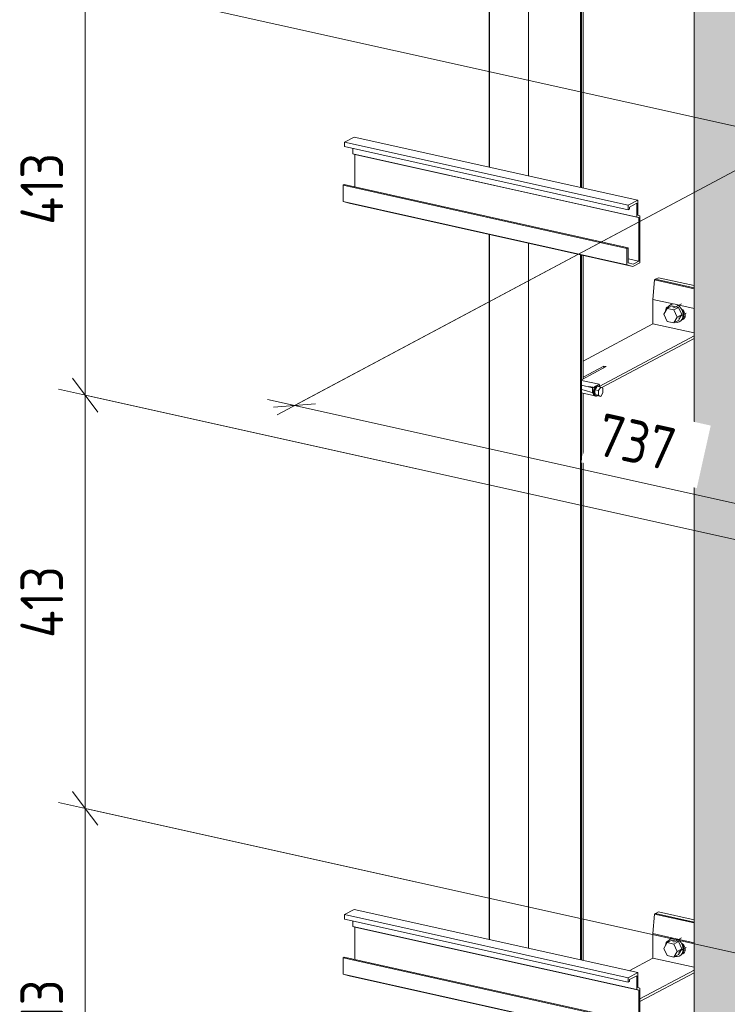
# Model space of a CAD drawing. Header units: millimetres. Extents: x -8351563 to -8343231, y 8501 to 6136062.
# Tile 28 of 42: x -8347876 to -8347214, y 2846489 to 2847412. Entities that reach past the tile are written whole.
import ezdxf

# ---------------------------------------------------------------- set-up
doc = ezdxf.new("R2010")
doc.units = ezdxf.units.MM
for name, color, linetype, lineweight in [('Обобщенные модели', 7, 'Continuous', 18), ('Размеры', 7, 'Continuous', 9), ('Размеры-20', 7, 'Continuous', 9), ('Части', 7, 'Continuous', 18)]:
    doc.layers.add(name, color=color, linetype=linetype, lineweight=lineweight)
doc.styles.add('GOST Common', font='GOST_Common.ttf', dxfattribs={"width": 0.9, "height": 40})
doc.dimstyles.new('ADSK_Основной_2_0', dxfattribs={"dimscale": 304.8, "dimtxt": 40.2286, "dimasz": 0.092782, "dimexe": 0.098425, "dimexo": 0.19685, "dimgap": 0.032808, "dimtad": 1, "dimdec": 0, "dimzin": 0, "dimdsep": 46, "dimtxsty": 'GOST Common', "dimblk1": 'OBLIQUE', "dimblk2": 'OBLIQUE', "dimsah": 1, "dimcen": 0.09, "dimdle": 0.098425, "dimazin": 0, "dimtfac": 1, "dimtdec": 4, "dimtix": 1, "dimtmove": 0, "dimatfit": 3, "dimfxl": 1, "dimtvp": 1, "dimtfill": 1, "dimtolj": 1, "dimtzin": 0, "dimarcsym": 2})

# ---------------------------------------------------------------- blocks, each defined once
blk = doc.blocks.new('HILTI_s_Профиль_MFT-T - Профиль MFT-Ta 60x58x1_8 6m-21079020-Схема крепления окна')
at = {"layer": 'Обобщенные модели', "color": 253, "true_color": 0xaaaaaa}
for p, q in [((-4621127.87, 2847265.61), (-4621127.87, 2847467.69)), ((-4621079.15, 2847456.85), (-4621079.15, 2847254.77)), ((-4621078.17, 2847254.55), (-4621078.17, 2847456.64)), ((-4621076.5, 2847254.18), (-4621076.5, 2847456.26)), ((-4621127.87, 2846541.72), (-4621127.87, 2847202.47)), ((-4621079.15, 2847191.64), (-4621079.15, 2846530.88)), ((-4621078.17, 2846530.67), (-4621078.17, 2847191.42)), ((-4621076.5, 2847075.57), (-4621076.5, 2847191.05)), ((-4621076.5, 2846530.3), (-4621076.5, 2847061.81))]:
    blk.add_line(p, q, dxfattribs=at)
blk = doc.blocks.new('HILTI_s_Анкер_HRD-HF - HRD-HF 10x80-V48-Схема крепления окна')
at = {"layer": 'Обобщенные модели', "color": 253, "true_color": 0xaaaaaa}
for p, q in [((-4620997.94, 2847141.35), (-4621001.09, 2847135.95)), ((-4620993.6, 2847143.66), (-4620997.94, 2847141.35)), ((-4620991.63, 2847139.95), (-4620997.94, 2847141.35)), ((-4620994.14, 2847145.09), (-4620994.68, 2847144.8)), ((-4620993.6, 2847143.66), (-4620987.29, 2847142.26)), ((-4620992.18, 2847142.73), (-4620992.73, 2847142.44)), ((-4620984.55, 2847145.67), (-4620991.71, 2847141.85)), ((-4620987.29, 2847142.26), (-4620991.63, 2847139.95)), ((-4620988.48, 2847133.14), (-4620991.63, 2847139.95)), ((-4620987.29, 2847142.26), (-4620984.14, 2847135.46)), ((-4621001.09, 2847135.95), (-4620997.94, 2847129.15)), ((-4620997.94, 2847129.15), (-4620991.63, 2847127.74)), ((-4620991.63, 2847127.74), (-4620988.48, 2847133.14)), ((-4620987.29, 2847130.06), (-4620991.63, 2847127.74)), ((-4620984.14, 2847135.46), (-4620988.48, 2847133.14)), ((-4620984.14, 2847135.46), (-4620987.29, 2847130.06)), ((-4620987.08, 2847131.86), (-4620986.54, 2847132.15)), ((-4620987.01, 2847133.03), (-4620979.98, 2847136.78)), ((-4620986.21, 2847128.92), (-4620985.67, 2847129.21))]:
    blk.add_line(p, q, dxfattribs=at)
for points in [[(-4620982.89, 2847135.18, 0), (-4620983.14, 2847137.42, 0), (-4620983.9, 2847139.63, 0), (-4620985.1, 2847141.65, 0), (-4620986.67, 2847143.34, 0), (-4620988.49, 2847144.59, 0), (-4620990.45, 2847145.31, 0), (-4620992.4, 2847145.46, 0), (-4620994.23, 2847145.02, 0), (-4620995.79, 2847144.02, 0), (-4620996.99, 2847142.54, 0), (-4620997.41, 2847141.71, 0)], [(-4620983.36, 2847139.92, 0), (-4620982.6, 2847137.71, 0), (-4620982.34, 2847135.47, 0)], [(-4620990.39, 2847128.4, 0), (-4620988.49, 2847128.26, 0), (-4620986.67, 2847128.7, 0), (-4620985.1, 2847129.7, 0), (-4620983.9, 2847131.18, 0), (-4620983.14, 2847133.05, 0), (-4620982.89, 2847135.18, 0)], [(-4620982.34, 2847135.47, 0), (-4620982.6, 2847133.34, 0), (-4620983.36, 2847131.47, 0), (-4620983.91, 2847130.67, 0)]]:
    blk.add_polyline3d(points, dxfattribs=at)
blk = doc.blocks.new('HILTI_s_Кронштейн_MFT-MF_HS - Кронштейн MFT-MF 190 HS-8759227-Схема крепления окна')
at = {"layer": 'Обобщенные модели', "color": 253, "true_color": 0xaaaaaa}
for p, q in [((-4621011.18, 2847149.75), (-4621009.82, 2847168.03)), ((-4621009.82, 2847168.03), (-4621008.73, 2847168.61)), ((-4621009.82, 2847168.03), (-4620972.67, 2847159.77)), ((-4621008.73, 2847168.61), (-4620972.67, 2847160.59)), ((-4621011.18, 2847126.84), (-4621011.18, 2847149.75)), ((-4621011.18, 2847149.75), (-4620992.32, 2847145.56)), ((-4620988.03, 2847144.6), (-4620972.67, 2847141.19)), ((-4620983.11, 2847132.02), (-4620981.94, 2847131.93)), ((-4621076.5, 2847092.01), (-4621011.18, 2847126.84)), ((-4621011.18, 2847126.84), (-4620972.67, 2847118.28)), ((-4620972.67, 2847115.64), (-4621061.12, 2847068.47)), ((-4621059.03, 2847067.05), (-4620972.67, 2847113.1)), ((-4621055.15, 2847086.73), (-4621078.17, 2847074.46)), ((-4621076.5, 2847076.94), (-4621057.25, 2847087.2)), ((-4621057.25, 2847087.2), (-4621055.15, 2847086.73)), ((-4621057.25, 2847085.61), (-4621057.25, 2847087.2)), ((-4621061.69, 2847070.19), (-4621078.17, 2847073.85)), ((-4621078.17, 2847069.27), (-4621067.76, 2847066.95)), ((-4621065.07, 2847068.39), (-4621067.76, 2847066.95)), ((-4621067.76, 2847066.95), (-4621067.76, 2847063.67)), ((-4621061.69, 2847070.19), (-4621063.77, 2847069.08)), ((-4621061.12, 2847068.47), (-4621061.69, 2847070.19)), ((-4621078.17, 2847062.17), (-4621065.74, 2847059.41))]:
    blk.add_line(p, q, dxfattribs=at)
for points in [[(-4620999.42, 2847138.97, 0), (-4620999.26, 2847140.27, 0), (-4620998.8, 2847141.41, 0), (-4620998.06, 2847142.32, 0), (-4620997.11, 2847142.93, 0), (-4620996.6, 2847143.09, 0)], [(-4620983.95, 2847140.37, 0), (-4620983.25, 2847139.84, 0), (-4620982.29, 2847138.81, 0), (-4620981.55, 2847137.58, 0), (-4620981.09, 2847136.23, 0), (-4620980.94, 2847134.86, 0), (-4620981.09, 2847133.56, 0), (-4620981.55, 2847132.41, 0), (-4620982.29, 2847131.51, 0), (-4620983.25, 2847130.9, 0), (-4620984.34, 2847130.63, 0)], [(-4621067.76, 2847063.67, 0), (-4621067.66, 2847062.32, 0), (-4621067.36, 2847061.15, 0), (-4621066.9, 2847060.24, 0), (-4621066.28, 2847059.64, 0), (-4621065.74, 2847059.41, 0)]]:
    blk.add_polyline3d(points, dxfattribs=at)
blk = doc.blocks.new('HILTI_s_Термомост_MFT-ISO_47x50x5_HS - Термомост MFT-ISO 47x50x5 HS-8779168-Схема крепления окна')
at = {"layer": 'Обобщенные модели', "color": 253, "true_color": 0xaaaaaa}
for p, q in [((-4621006.02, 2847170.06), (-4621008.73, 2847168.61)), ((-4620972.67, 2847160.59), (-4621008.73, 2847168.61)), ((-4621006.02, 2847170.06), (-4620972.67, 2847162.64)), ((-4620981.94, 2847131.93), (-4620983.11, 2847132.02)), ((-4620982.53, 2847133.94), (-4620981.08, 2847133.62))]:
    blk.add_line(p, q, dxfattribs=at)
blk = doc.blocks.new('HILTI_s_Кронштейн_MFT-MF_HS - Кронштейн MFT-MF 190 HS-V49-Схема крепления окна')
at = {"layer": 'Обобщенные модели', "color": 253, "true_color": 0xaaaaaa}
for p, q in [((-4621011.18, 2846555.48), (-4621009.82, 2846573.76)), ((-4621009.82, 2846573.76), (-4621008.73, 2846574.33)), ((-4621009.82, 2846573.76), (-4620972.67, 2846565.49)), ((-4621008.73, 2846574.33), (-4620972.67, 2846566.31)), ((-4621011.18, 2846532.57), (-4621011.18, 2846555.48)), ((-4621011.18, 2846555.48), (-4620992.32, 2846551.28)), ((-4620988.03, 2846550.33), (-4620972.67, 2846546.91)), ((-4621033.41, 2846520.71), (-4621011.18, 2846532.57)), ((-4621011.18, 2846532.57), (-4620972.67, 2846524)), ((-4620983.11, 2846537.75), (-4620981.94, 2846537.66)), ((-4620972.67, 2846521.36), (-4621023.47, 2846494.28)), ((-4621023.47, 2846491.74), (-4620972.67, 2846518.83))]:
    blk.add_line(p, q, dxfattribs=at)
for points in [[(-4620999.42, 2846544.69, 0), (-4620999.26, 2846545.99, 0), (-4620998.8, 2846547.14, 0), (-4620998.06, 2846548.04, 0), (-4620997.11, 2846548.65, 0), (-4620996.6, 2846548.82, 0)], [(-4620983.95, 2846546.09, 0), (-4620983.25, 2846545.57, 0), (-4620982.29, 2846544.53, 0), (-4620981.55, 2846543.3, 0), (-4620981.09, 2846541.95, 0), (-4620980.94, 2846540.58, 0), (-4620981.09, 2846539.28, 0), (-4620981.55, 2846538.14, 0), (-4620982.29, 2846537.23, 0), (-4620983.25, 2846536.62, 0), (-4620984.34, 2846536.36, 0)]]:
    blk.add_polyline3d(points, dxfattribs=at)
blk = doc.blocks.new('HILTI_s_Шуруп_Металл - Шуруп самосверлящий S-MD05S 5_5x50 A2-7830085-Схема крепления окна')
at = {"layer": 'Обобщенные модели', "color": 253, "true_color": 0xaaaaaa}
for p, q in [((-4621077.85, 2847065.24), (-4621065.03, 2847061.52)), ((-4621063.84, 2847066.89), (-4621071.43, 2847068.07)), ((-4621065.72, 2847065.02), (-4621063.55, 2847068.34)), ((-4621065.72, 2847060.68), (-4621065.72, 2847065.02)), ((-4621065.72, 2847065.02), (-4621062.36, 2847064.27)), ((-4621063.55, 2847068.34), (-4621060.19, 2847067.6)), ((-4621062.47, 2847068.89), (-4621063.31, 2847069.07)), ((-4621060.19, 2847067.6), (-4621062.36, 2847064.27)), ((-4621062.36, 2847064.27), (-4621062.36, 2847059.93)), ((-4621058.02, 2847066.58), (-4621060.19, 2847067.6)), ((-4621058.02, 2847062.25), (-4621058.02, 2847066.58)), ((-4621065.48, 2847059.31), (-4621065.75, 2847059.4)), ((-4621063.55, 2847059.67), (-4621065.72, 2847060.68)), ((-4621065.72, 2847060.68), (-4621062.36, 2847059.93)), ((-4621065.48, 2847059.31), (-4621064.64, 2847059.13)), ((-4621060.19, 2847058.92), (-4621063.55, 2847059.67)), ((-4621063.55, 2847059.31), (-4621063.18, 2847059.55)), ((-4621062.36, 2847059.93), (-4621060.19, 2847058.92)), ((-4621060.19, 2847058.92), (-4621058.02, 2847062.25))]:
    blk.add_line(p, q, dxfattribs=at)
for points in [[(-4621065.85, 2847059.46, 0), (-4621066.31, 2847059.85, 0), (-4621066.74, 2847060.59, 0), (-4621067.01, 2847061.58, 0), (-4621067.1, 2847062.75, 0), (-4621067.01, 2847064.01, 0), (-4621066.74, 2847065.29, 0), (-4621066.31, 2847066.49, 0), (-4621065.75, 2847067.54, 0), (-4621065.09, 2847068.35, 0), (-4621064.39, 2847068.89, 0)], [(-4621063.55, 2847068.7, 0), (-4621064.25, 2847068.17, 0), (-4621064.91, 2847067.35, 0), (-4621065.47, 2847066.3, 0), (-4621065.9, 2847065.1, 0), (-4621066.17, 2847063.82, 0), (-4621066.26, 2847062.56, 0), (-4621066.17, 2847061.39, 0), (-4621065.9, 2847060.41, 0), (-4621065.47, 2847059.66, 0), (-4621064.91, 2847059.22, 0), (-4621064.25, 2847059.1, 0), (-4621063.55, 2847059.31, 0)], [(-4621064.39, 2847068.89, 0), (-4621063.69, 2847069.1, 0), (-4621063.04, 2847068.98, 0)], [(-4621061.33, 2847067.88, 0), (-4621061.63, 2847068.35, 0), (-4621062.2, 2847068.79, 0), (-4621062.85, 2847068.91, 0), (-4621063.55, 2847068.7, 0)]]:
    blk.add_polyline3d(points, dxfattribs=at)
blk = doc.blocks.new('HILTI_s_Аграфный_профиль_MFT-HPE - Аграфный профиль MFT-HPE 6м-21083959-Схема крепления окна')
at = {"layer": 'Обобщенные модели', "color": 253, "true_color": 0xaaaaaa}
for p, q in [((-4621300.09, 2845850.37), (-4621291.14, 2845855.14)), ((-4621300.09, 2845846.15), (-4621300.09, 2845850.37)), ((-4621300.09, 2845850.37), (-4621034.32, 2845791.25)), ((-4621025.37, 2845796.03), (-4621291.14, 2845855.14)), ((-4621034.32, 2845787.03), (-4621300.09, 2845846.15)), ((-4621292.22, 2845839.29), (-4621292.22, 2845844.4)), ((-4621290.32, 2845838.77), (-4621292.22, 2845839.29)), ((-4621026.45, 2845780.17), (-4621292.22, 2845839.29)), ((-4621290.32, 2845808.28), (-4621290.32, 2845838.77)), ((-4621024.55, 2845779.65), (-4621290.32, 2845838.77)), ((-4621301.44, 2845809.94), (-4621300.36, 2845810.51)), ((-4621301.44, 2845794.6), (-4621301.44, 2845809.94)), ((-4621035.68, 2845750.82), (-4621301.44, 2845809.94)), ((-4621034.59, 2845751.4), (-4621300.36, 2845810.51)), ((-4621295.72, 2845793.03), (-4621301.44, 2845794.6)), ((-4621035.68, 2845735.48), (-4621301.44, 2845794.6)), ((-4621029.95, 2845733.91), (-4621295.72, 2845793.03)), ((-4621025.37, 2845796.03), (-4621034.32, 2845791.25)), ((-4621034.32, 2845791.25), (-4621034.32, 2845787.03)), ((-4621033.23, 2845789.49), (-4621026.45, 2845793.1)), ((-4621026.45, 2845793.1), (-4621026.45, 2845780.17)), ((-4621025.37, 2845781.95), (-4621025.37, 2845796.03)), ((-4621034.32, 2845787.03), (-4621033.23, 2845787.61)), ((-4621033.23, 2845787.61), (-4621033.23, 2845789.49)), ((-4621023.47, 2845781.43), (-4621025.37, 2845781.95)), ((-4621026.45, 2845780.17), (-4621024.55, 2845779.65)), ((-4621024.55, 2845779.65), (-4621024.55, 2845738.72)), ((-4621023.47, 2845737.37), (-4621023.47, 2845781.43)), ((-4621034.59, 2845751.4), (-4621035.68, 2845750.82)), ((-4621035.68, 2845750.82), (-4621035.68, 2845735.48)), ((-4621034.59, 2845737.26), (-4621034.59, 2845751.4)), ((-4621024.55, 2845738.72), (-4621034.59, 2845740.96)), ((-4621029.78, 2845735.94), (-4621034.59, 2845737.26)), ((-4621029.95, 2845733.91), (-4621023.47, 2845737.37)), ((-4621024.55, 2845738.72), (-4621029.78, 2845735.94)), ((-4621035.68, 2845735.48), (-4621029.95, 2845733.91))]:
    blk.add_line(p, q, dxfattribs=at)
blk = doc.blocks.new('HILTI_s_СПК_Профиль 97х157 - Профиль для окна на выносе-21151142-Схема крепления окна')
at = {"layer": 'Обобщенные модели', "true_color": 0xff0080}
h = blk.add_hatch(color=230, dxfattribs=at)
h.paths.add_polyline_path([(-4620905.94, 2845509.93), (-4620873.69, 2845527.12), (-4620873.69, 2845566.37), (-4620914.94, 2845575.54), (-4620914.94, 2845611.19), (-4620925.98, 2845605.3), (-4620928.5, 2845605.86), (-4620928.67, 2847337.9), (-4620896.12, 2847355.26), (-4620873.69, 2847350.27), (-4620873.69, 2847411.15), (-4620954.52, 2847429.13), (-4620954.52, 2845520.74), (-4620913.85, 2845511.69)])
h.paths.add_polyline_path([(-4620873.69, 2847474.29), (-4620873.69, 2847648.86), (-4620954.52, 2847605.76), (-4620954.52, 2847492.26), (-4620876.15, 2847474.83)])
h = blk.add_hatch(color=230, dxfattribs=at)
h.paths.add_polyline_path([(-4620960.11, 2845521.98), (-4620960.11, 2847430.37), (-4620972.67, 2847433.17), (-4620972.67, 2845524.77)])
h.paths.add_polyline_path([(-4620960.11, 2847493.51), (-4620960.11, 2847605.35), (-4620972.67, 2847608.14), (-4620972.67, 2847496.3)])
h = blk.add_hatch(color=230, dxfattribs=at)
h.paths.add_polyline_path([(-4620954.52, 2845520.74), (-4620954.52, 2847429.13), (-4620960.11, 2847430.37), (-4620960.11, 2845521.98), (-4620954.53, 2845520.74)])
h.paths.add_polyline_path([(-4620954.52, 2847492.26), (-4620954.52, 2847605.76), (-4620956.07, 2847605.28), (-4620958.12, 2847605.13), (-4620960.11, 2847605.35), (-4620960.06, 2847493.5), (-4620955.17, 2847492.41)])
at = {"layer": 'Обобщенные модели'}
blk.add_line((-4620972.67, 2845524.77), (-4620972.67, 2847433.17), dxfattribs=at)
blk = doc.blocks.new('DIMBLOCK13-Схема крепления окна')
at = {"layer": 'Размеры-20'}
for p, q in [((-8347159.13, 2847295.51), (-8347635.17, 2847041.67)), ((-8347618.89, 2847050.34), (-8347159.13, 2847295.51)), ((-8346540.31, 2847157.86), (-8347016.35, 2846904.02)), ((-8347000.07, 2846912.7), (-8346540.31, 2847157.86)), ((-8347000.07, 2846912.7), (-8347644.09, 2847055.95))]:
    blk.add_line(p, q, dxfattribs=at)
at = {"layer": 'Размеры-20', "lineweight": 18}
for p, q in [((-8347618.89, 2847050.34), (-8347638.44, 2847048.9)), ((-8347618.89, 2847050.34), (-8347599.34, 2847051.79)), ((-8347000.07, 2846912.7), (-8347019.62, 2846911.25)), ((-8347000.07, 2846912.7), (-8346980.52, 2846914.15))]:
    blk.add_line(p, q, dxfattribs=at)
at = {"layer": 'Размеры-20', "color": 0, "insert": (-8347329.64, 2847043.66), "char_height": 40, "width": 90.8212, "attachment_point": 1, "rotation": 347.45948, "line_spacing_factor": 1.022761, "style": 'GOST Common', "bg_fill": 3, "box_fill_scale": 1.25, "bg_fill_color": 256, "bg_fill_true_color": 13158600, "bg_fill_transparency": 0}
blk.add_mtext('737', dxfattribs=at)
blk = doc.blocks.new('_Oblique')
at = {"color": 0, "linetype": 'ByBlock', "lineweight": -2}
blk.add_line((-0.5, -0.5), (0.5, 0.5), dxfattribs=at)
blk = doc.blocks.new('DIMBLOCK14-Схема крепления окна')
at = {"layer": 'Размеры-20'}
for p, q in [((-8347814.86, 2847475.54), (-8347814.86, 2847060.11)), ((-8347193.77, 2847309.22), (-8347840.06, 2847452.98)), ((-8347814.86, 2847447.37), (-8347193.77, 2847309.22)), ((-8347193.77, 2846921.95), (-8347840.06, 2847065.71)), ((-8347814.86, 2847060.11), (-8347193.77, 2846921.95))]:
    blk.add_line(p, q, dxfattribs=at)
at = {"layer": 'Размеры-20', "lineweight": 18}
for p, q in [((-8347814.86, 2847447.37), (-8347826.74, 2847463.29)), ((-8347814.86, 2847447.37), (-8347802.98, 2847431.46)), ((-8347814.86, 2847060.11), (-8347826.74, 2847076.02)), ((-8347814.86, 2847060.11), (-8347802.98, 2847044.19))]:
    blk.add_line(p, q, dxfattribs=at)
at = {"layer": 'Размеры-20', "color": 0, "insert": (-8347875.54, 2847219.81), "char_height": 40, "width": 85.9119, "attachment_point": 1, "rotation": 90, "line_spacing_factor": 1.022761, "style": 'GOST Common', "bg_fill": 3, "box_fill_scale": 1.25, "bg_fill_color": 256, "bg_fill_true_color": 13158600, "bg_fill_transparency": 0}
blk.add_mtext('413', dxfattribs=at)
blk = doc.blocks.new('DIMBLOCK15-Схема крепления окна')
at = {"layer": 'Размеры-20', "lineweight": 18}
for p, q in [((-8347814.86, 2847060.11), (-8347826.74, 2847076.02)), ((-8347814.86, 2847060.11), (-8347802.98, 2847044.19)), ((-8347814.86, 2846672.84), (-8347826.74, 2846688.76)), ((-8347814.86, 2846672.84), (-8347802.98, 2846656.93))]:
    blk.add_line(p, q, dxfattribs=at)
at = {"layer": 'Размеры-20'}
for p, q in [((-8347193.77, 2846921.95), (-8347840.06, 2847065.71)), ((-8347814.86, 2847060.11), (-8347814.86, 2846672.84)), ((-8347814.86, 2847060.11), (-8347193.77, 2846921.95)), ((-8347193.77, 2846534.69), (-8347840.06, 2846678.45)), ((-8347814.86, 2846672.84), (-8347193.77, 2846534.69))]:
    blk.add_line(p, q, dxfattribs=at)
at = {"layer": 'Размеры-20', "color": 0, "insert": (-8347875.54, 2846832.55), "char_height": 40, "width": 85.9119, "attachment_point": 1, "rotation": 90, "line_spacing_factor": 1.022761, "style": 'GOST Common', "bg_fill": 3, "box_fill_scale": 1.25, "bg_fill_color": 256, "bg_fill_true_color": 13158600, "bg_fill_transparency": 0}
blk.add_mtext('413', dxfattribs=at)
blk = doc.blocks.new('DIMBLOCK16-Схема крепления окна')
at = {"layer": 'Размеры-20', "lineweight": 18}
for p, q in [((-8347814.86, 2846672.84), (-8347826.74, 2846688.76)), ((-8347814.86, 2846672.84), (-8347802.98, 2846656.93)), ((-8347814.86, 2846285.58), (-8347826.74, 2846301.5)), ((-8347814.86, 2846285.58), (-8347802.98, 2846269.66))]:
    blk.add_line(p, q, dxfattribs=at)
at = {"layer": 'Размеры-20'}
for p, q in [((-8347193.77, 2846534.69), (-8347840.06, 2846678.45)), ((-8347814.86, 2846672.84), (-8347814.86, 2846285.58)), ((-8347814.86, 2846672.84), (-8347193.77, 2846534.69)), ((-8347193.77, 2846147.42), (-8347840.06, 2846291.18)), ((-8347814.86, 2846285.58), (-8347193.77, 2846147.42))]:
    blk.add_line(p, q, dxfattribs=at)
at = {"layer": 'Размеры-20', "color": 0, "insert": (-8347875.54, 2846445.28), "char_height": 40, "width": 85.9119, "attachment_point": 1, "rotation": 90, "line_spacing_factor": 1.022761, "style": 'GOST Common', "bg_fill": 3, "box_fill_scale": 1.25, "bg_fill_color": 256, "bg_fill_true_color": 13158600, "bg_fill_transparency": 0}
blk.add_mtext('413', dxfattribs=at)

msp = doc.modelspace()

# ---------------------------------------------------------------- linework, layer by layer
at = {"layer": 'Части', "color": 253, "lineweight": 25, "true_color": 0xaaaaaa}
for p, q in [((-8347436.28, 2847273.72), (-8347436.28, 2847475.81)), ((-8347436.28, 2847273.72), (-8347436.28, 2847475.81)), ((-8347436.28, 2846549.84), (-8347436.28, 2847210.59)), ((-8347436.28, 2846549.84), (-8347436.28, 2847210.59))]:
    msp.add_line(p, q, dxfattribs=at)

# ---------------------------------------------------------------- block references
at = {"layer": 'Обобщенные модели', "color": 253, "true_color": 0xaaaaaa}
for name, p in [('HILTI_s_Профиль_MFT-T - Профиль MFT-Ta 60x58x1_8 6m-21079020-Схема крепления окна', (-3726271.93, 0)), ('HILTI_s_Аграфный_профиль_MFT-HPE - Аграфный профиль MFT-HPE 6м-21083959-Схема крепления окна', (-3726271.93, 1446.78)), ('HILTI_s_Кронштейн_MFT-MF_HS - Кронштейн MFT-MF 190 HS-8759227-Схема крепления окна', (-3726271.93, 0)), ('HILTI_s_Термомост_MFT-ISO_47x50x5_HS - Термомост MFT-ISO 47x50x5 HS-8779168-Схема крепления окна', (-3726271.93, 0)), ('HILTI_s_Анкер_HRD-HF - HRD-HF 10x80-V48-Схема крепления окна', (-3726271.93, 0)), ('HILTI_s_Шуруп_Металл - Шуруп самосверлящий S-MD05S 5_5x50 A2-7830085-Схема крепления окна', (-3726271.93, 0)), ('HILTI_s_Аграфный_профиль_MFT-HPE - Аграфный профиль MFT-HPE 6м-21083959-Схема крепления окна', (-3726271.93, 722.89)), ('HILTI_s_Термомост_MFT-ISO_47x50x5_HS - Термомост MFT-ISO 47x50x5 HS-8779168-Схема крепления окна', (-3726271.93, -594.28)), ('HILTI_s_Кронштейн_MFT-MF_HS - Кронштейн MFT-MF 190 HS-V49-Схема крепления окна', (-3726271.93, 0)), ('HILTI_s_Анкер_HRD-HF - HRD-HF 10x80-V48-Схема крепления окна', (-3726271.93, -594.28))]:
    msp.add_blockref(name, p, dxfattribs=at)
at = {"layer": 'Обобщенные модели'}
msp.add_blockref('HILTI_s_СПК_Профиль 97х157 - Профиль для окна на выносе-21151142-Схема крепления окна', (-3726271.93, 0), dxfattribs=at)

# ---------------------------------------------------------------- next in the draw order: dimensions: what is measured, and where the dimension line sits
at = {"layer": 'Размеры'}
dim = msp.add_linear_dim(base=(-8347205.43, 2846958.38), p1=(-8346507.76, 2847175.22), p2=(-8347126.57, 2847312.86), angle=347.45948, dimstyle='ADSK_Основной_2_0', override={"dimpost": '<>', "dimfxl": 633.943408}, dxfattribs=at)
dim.commit()
dim.dimension.update_dxf_attribs({"geometry": 'DIMBLOCK13-Схема крепления окна', "text_midpoint": (-8346889.5, 2846918.84)})

# ---------------------------------------------------------------- next in the draw order: dimensions: what is measured, and where the dimension line sits
dim = msp.add_linear_dim(base=(-8347814.86, 2846910.74), p1=(-8347143.37, 2847298), p2=(-8347143.37, 2846910.74), angle=270, dimstyle='ADSK_Основной_2_0', override={"dimpost": '<>', "dimfxl": 387.264571}, dxfattribs=at)
dim.commit()
dim.dimension.update_dxf_attribs({"geometry": 'DIMBLOCK14-Схема крепления окна', "text_midpoint": (-8347844.86, 2847104.37)})

# ---------------------------------------------------------------- next in the draw order: dimensions: what is measured, and where the dimension line sits
dim = msp.add_linear_dim(base=(-8347814.86, 2846523.48), p1=(-8347143.37, 2846910.74), p2=(-8347143.37, 2846523.48), angle=270, dimstyle='ADSK_Основной_2_0', override={"dimpost": '<>', "dimfxl": 387.264552}, dxfattribs=at)
dim.commit()
dim.dimension.update_dxf_attribs({"geometry": 'DIMBLOCK15-Схема крепления окна', "text_midpoint": (-8347844.86, 2846717.11)})

# ---------------------------------------------------------------- next in the draw order: dimensions: what is measured, and where the dimension line sits
dim = msp.add_linear_dim(base=(-8347814.86, 2846136.21), p1=(-8347143.37, 2846523.48), p2=(-8347143.37, 2846136.21), angle=270, dimstyle='ADSK_Основной_2_0', override={"dimpost": '<>', "dimfxl": 387.264552}, dxfattribs=at)
dim.commit()
dim.dimension.update_dxf_attribs({"geometry": 'DIMBLOCK16-Схема крепления окна', "text_midpoint": (-8347844.86, 2846329.84)})

doc.saveas('drawing.dxf')
